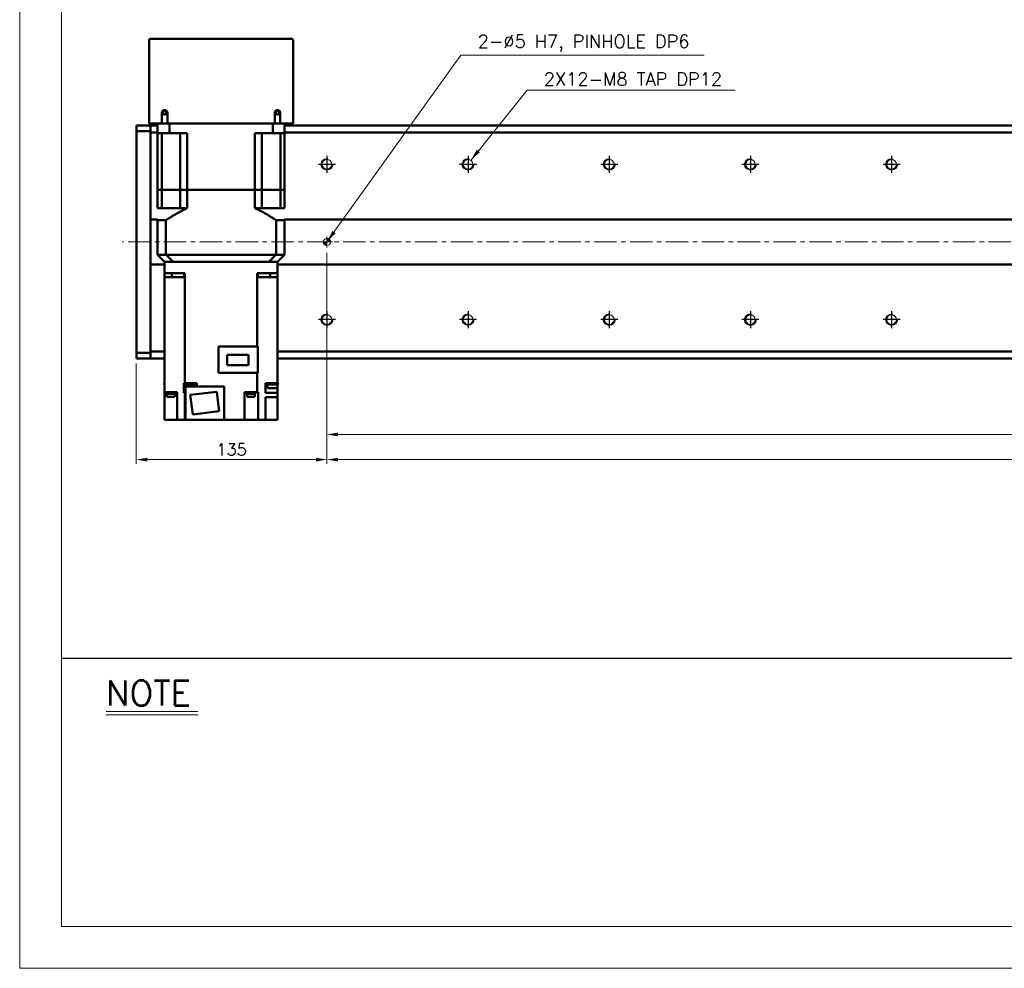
# Model space of a CAD drawing. Header units: millimetres. Extents: x 46891 to 51038, y 6223 to 10291.
# Tile 1 of 5: x 48547 to 49244, y 8529 to 9201. Entities that reach past the tile are written whole.
import ezdxf

# ---------------------------------------------------------------- set-up
doc = ezdxf.new("R2010")
doc.units = ezdxf.units.MM
doc.header["$LTSCALE"] = 0.5
doc.linetypes.add('CENTER', pattern=[50.8, 31.75, -6.35, 6.35, -6.35])
doc.layers.get('0').update_dxf_attribs({"lineweight": 20})
for name, color, linetype, lineweight in [('1', 1, 'CENTER', 13), ('4', 4, 'Continuous', 13), ('외형선(ISO)', 7, 'Continuous', 50)]:
    doc.layers.add(name, color=color, linetype=linetype, lineweight=lineweight)
for name, color, linetype in [('3', 3, 'Continuous'), ('C', 1, 'CENTER'), ('DIM', 4, 'Continuous')]:
    doc.layers.add(name, color=color, linetype=linetype)
doc.styles.add('DSR TEXT', font='romans.shx', dxfattribs={"bigfont": 'whgtxt.shx'})
doc.styles.get("Standard").update_dxf_attribs({"font": 'romans.shx', "bigfont": 'whgtxt.shx'})
doc.dimstyles.new('DSR', dxfattribs={"dimscale": 2, "dimtxt": 3, "dimasz": 3, "dimexe": 0.5, "dimexo": 0.5, "dimgap": 0.5, "dimtad": 1, "dimdsep": 46, "dimtxsty": 'Standard', "dimcen": 2.5, "dimclrd": 4, "dimclre": 4, "dimclrt": 2, "dimadec": 0, "dimazin": 2, "dimtfac": 1, "dimtmove": 0, "dimatfit": 3, "dimfxl": 0, "dimlwd": -1, "dimlwe": -1, "dimarcsym": 0})

# ---------------------------------------------------------------- blocks, each defined once
blk = doc.blocks.new('A$C13F00394')
for p, q in [((-202.34, 25.67), (-191.42, 25.67)), ((-202.34, 25.3), (-191.42, 25.3))]:
    blk.add_line(p, q)
at = {"layer": '3'}
blk.add_line((0, 32), (-207.68, 32), dxfattribs=at)
at = {"layer": '4', "color": 0, "style": 'DSR TEXT'}
blk.add_text('NOTE', height=3, dxfattribs=at).set_placement((-202.39, 26.38))
blk = doc.blocks.new('A$C1C1952E1')
at = {"color": 1}
blk.add_lwpolyline([(0, 0), (420, 0), (420, 297), (0, 297)], close=True, dxfattribs=at)
at = {"color": 3}
blk.add_lwpolyline([(5, 5), (415, 5), (415, 292), (5, 292)], close=True, dxfattribs=at)
blk = doc.blocks.new('tap8')
blk.add_circle((0, 0), 3.4)
at = {"layer": 'C', "color": 1, "linetype": 'CENTER'}
for p, q in [((-6.05, 0), (6.05, 0)), ((0, -6.05), (0, 6.05))]:
    blk.add_line(p, q, dxfattribs=at)
at = {"layer": 'DIM', "color": 3}
blk.add_arc((0, 0), 4, 263.84551, 189.43144, dxfattribs=at)
blk = doc.blocks.new('A$C33E56CC6')
h = blk.add_hatch()
h.set_pattern_fill('ANSI31', color=256, style=0)
h.set_pattern_definition([(45, (-7065.45672, -6508.5399), (-0.0883883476, 0.0883883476), [])])
h.paths.add_polyline_path([(4, 6.5, 0.414214), (1.5, 4), (4, 4)])
h.paths.add_polyline_path([(6.5, 4), (4, 4), (4, 1.5, 0.414214)])
blk.add_circle((4, 4), 2.5)
at = {"layer": '1'}
for p, q in [((4, 0), (4, 8)), ((0, 4), (8, 4))]:
    blk.add_line(p, q, dxfattribs=at)
blk = doc.blocks.new('*D86')
at = {"color": 1, "linetype": 'ByBlock'}
for p, q in [((48764.29, 9036.14), (48764.29, 8904.32)), ((49864.29, 9036.14), (49864.29, 8904.32)), ((48772.09, 8907.32), (49856.49, 8907.32))]:
    blk.add_line(p, q, dxfattribs=at)
at = {"color": 1}
for points in [[(48772.09, 8908.62), (48772.09, 8906.02), (48764.29, 8907.32)], [(49856.49, 8908.62), (49856.49, 8906.02), (49864.29, 8907.32)]]:
    blk.add_solid(points, dxfattribs=at)
at = {"layer": 'Defpoints', "color": 0}
for p in [(48764.29, 9039.74), (49864.29, 9039.74), (49864.29, 8907.32)]:
    blk.add_point(p, dxfattribs=at)
at = {"color": 3, "insert": (49314.29, 8914.52), "char_height": 8.4, "attachment_point": 5, "style": 'DSR TEXT'}
blk.add_mtext('1100%%P0.02', dxfattribs=at)
blk = doc.blocks.new('*D88')
at = {"color": 1, "linetype": 'ByBlock'}
for p, q in [((48764.29, 8979.1), (48764.29, 8886.51)), ((49864.29, 8979.1), (49864.29, 8886.51)), ((49856.49, 8889.51), (48772.09, 8889.51))]:
    blk.add_line(p, q, dxfattribs=at)
at = {"color": 1}
for points in [[(48772.09, 8890.81), (48772.09, 8888.21), (48764.29, 8889.51)], [(49856.49, 8890.81), (49856.49, 8888.21), (49864.29, 8889.51)]]:
    blk.add_solid(points, dxfattribs=at)
at = {"layer": 'Defpoints', "color": 0}
for p in [(48764.29, 8982.7), (49864.29, 8982.7), (48764.29, 8889.51)]:
    blk.add_point(p, dxfattribs=at)
at = {"color": 3, "insert": (49314.29, 8896.71), "char_height": 8.4, "attachment_point": 5, "style": 'DSR TEXT'}
blk.add_mtext('11X100PITCH=1100', dxfattribs=at)
blk = doc.blocks.new('*D89')
at = {"color": 1, "linetype": 'ByBlock'}
for p, q in [((48764.29, 8979.1), (48764.29, 8886.51)), ((48629.29, 8957.64), (48629.29, 8886.51)), ((48756.49, 8889.51), (48637.09, 8889.51))]:
    blk.add_line(p, q, dxfattribs=at)
at = {"color": 1}
for points in [[(48637.09, 8890.81), (48637.09, 8888.21), (48629.29, 8889.51)], [(48756.49, 8890.81), (48756.49, 8888.21), (48764.29, 8889.51)]]:
    blk.add_solid(points, dxfattribs=at)
at = {"layer": 'Defpoints', "color": 0}
for p in [(48764.29, 8982.7), (48629.29, 8961.24), (48629.29, 8889.51)]:
    blk.add_point(p, dxfattribs=at)
at = {"color": 3, "insert": (48696.79, 8896.71), "char_height": 8.4, "attachment_point": 5, "style": 'DSR TEXT'}
blk.add_mtext('135', dxfattribs=at)

msp = doc.modelspace()

# ---------------------------------------------------------------- linework, layer by layer
at = {"layer": '1'}
msp.add_line((49909.29456, 9043.74205), (48619.29456, 9043.74205), dxfattribs=at)
at = {"layer": '외형선(ISO)'}
for p, q in [((48638.29456, 9127.74205), (48638.29456, 9186.74205)), ((48639.29456, 9187.74205), (48739.29456, 9187.74205)), ((48740.29456, 9186.74205), (48740.29456, 9127.74205)), ((48647.29456, 9135.24205), (48647.29456, 9127.74205)), ((48651.29456, 9127.74205), (48651.29456, 9135.24205)), ((48727.29456, 9135.24205), (48727.29456, 9127.74205)), ((48731.29456, 9127.74205), (48731.29456, 9135.24205)), ((48629.29456, 9125.36337), (48629.29456, 9126.24205)), ((48639.29456, 9126.24205), (48629.29456, 9126.24205)), ((48629.29456, 9125.36337), (48629.29456, 9122.24205)), ((48638.29456, 9127.74205), (48639.29456, 9127.74205)), ((48639.29456, 9127.74205), (48639.29456, 9126.24205)), ((48639.29456, 9127.74205), (48647.29456, 9127.74205)), ((48639.29456, 9125.36337), (48639.29456, 9126.24205)), ((48639.29456, 9126.24205), (48644.29456, 9126.24205)), ((48639.29456, 9126.24205), (48639.29456, 9125.36337)), ((48639.29456, 9125.36337), (48639.29456, 9121.24205)), ((48639.29456, 9122.24205), (48639.29456, 9125.36337)), ((48644.29456, 9127.74205), (48644.29456, 9120.74205)), ((48647.29456, 9127.74205), (48651.29456, 9127.74205)), ((48651.29456, 9127.74205), (48727.29456, 9127.74205)), ((48652.70221, 9127.74205), (48652.70221, 9120.74205)), ((48725.8869, 9127.74205), (48725.8869, 9120.74205)), ((48727.29456, 9127.74205), (48731.29456, 9127.74205)), ((48731.29456, 9127.74205), (48739.29456, 9127.74205)), ((48734.29456, 9127.74205), (48734.29456, 9120.74205)), ((48734.29456, 9126.24205), (49889.29456, 9126.24205)), ((48739.29456, 9127.74205), (48739.29456, 9126.24205)), ((48739.29456, 9127.74205), (48740.29456, 9127.74205)), ((48639.29456, 9122.24205), (48629.29456, 9122.24205)), ((48629.29456, 9122.24205), (48629.29456, 8965.24205)), ((48639.29456, 9121.24205), (48639.29456, 9059.74205)), ((48644.29456, 9121.24205), (48639.29456, 9121.24205)), ((48652.70221, 9120.74205), (48644.29456, 9120.74205)), ((48644.29456, 9080.74205), (48644.29456, 9120.74205)), ((48647.24234, 9120.74205), (48647.24234, 9080.74205)), ((48652.70221, 9120.74205), (48665.29456, 9120.74205)), ((48660.43956, 9120.74205), (48660.43956, 9080.74205)), ((48665.29456, 9080.74205), (48665.29456, 9120.74205)), ((48713.29456, 9120.74205), (48725.8869, 9120.74205)), ((48713.29456, 9080.74205), (48713.29456, 9120.74205)), ((48718.14956, 9120.74205), (48718.14956, 9080.74205)), ((48734.29456, 9120.74205), (48725.8869, 9120.74205)), ((48731.34677, 9120.74205), (48731.34677, 9080.74205)), ((49889.29456, 9121.24205), (48734.29456, 9121.24205)), ((48734.29456, 9080.74205), (48734.29456, 9120.74205)), ((48644.29456, 9080.74205), (48647.24234, 9080.74205)), ((48647.24234, 9080.74205), (48644.29456, 9080.74205)), ((48644.29456, 9080.74205), (48644.29456, 9067.74205)), ((48647.24234, 9080.74205), (48653.93956, 9080.74205)), ((48647.24234, 9080.74205), (48653.93956, 9080.74205)), ((48647.24234, 9080.74205), (48647.24234, 9067.74205)), ((48653.93956, 9080.74205), (48660.43956, 9080.74205)), ((48653.93956, 9080.74205), (48660.43956, 9080.74205)), ((48660.43956, 9080.74205), (48665.29456, 9080.74205)), ((48665.29456, 9080.74205), (48660.43956, 9080.74205)), ((48660.43956, 9080.74205), (48660.43956, 9067.74205)), ((48665.29456, 9080.74205), (48713.29456, 9080.74205)), ((48665.29456, 9080.74205), (48713.29456, 9080.74205)), ((48665.29456, 9080.74205), (48665.29456, 9067.74205)), ((48713.29456, 9080.74205), (48718.14956, 9080.74205)), ((48718.14956, 9080.74205), (48713.29456, 9080.74205)), ((48713.29456, 9080.74205), (48713.29456, 9067.74205)), ((48718.14956, 9080.74205), (48724.64956, 9080.74205)), ((48718.14956, 9080.74205), (48724.64956, 9080.74205)), ((48718.14956, 9080.74205), (48718.14956, 9067.74205)), ((48724.64956, 9080.74205), (48731.34677, 9080.74205)), ((48724.64956, 9080.74205), (48731.34677, 9080.74205)), ((48731.34677, 9080.74205), (48734.29456, 9080.74205)), ((48734.29456, 9080.74205), (48731.34677, 9080.74205)), ((48731.34677, 9080.74205), (48731.34677, 9067.74205)), ((48734.29456, 9080.74205), (48734.29456, 9067.74205)), ((48647.24234, 9067.74205), (48644.29456, 9067.74205)), ((48647.24234, 9067.74205), (48660.43956, 9067.74205)), ((48665.29456, 9067.74205), (48660.43956, 9067.74205)), ((48718.14956, 9067.74205), (48713.29456, 9067.74205)), ((48731.34677, 9067.74205), (48718.14956, 9067.74205)), ((48734.29456, 9067.74205), (48731.34677, 9067.74205)), ((48639.29456, 9059.74205), (48639.29456, 9058.8885)), ((48639.29456, 9059.74205), (48644.29456, 9059.74205)), ((48639.29456, 9058.8885), (48639.29456, 9058.53495)), ((48639.29456, 9058.53495), (48639.29456, 9028.94916)), ((48639.29456, 9028.94916), (48639.29456, 9058.53495)), ((48650.29196, 9059.19205), (48644.29456, 9059.19205)), ((48644.29456, 9059.19205), (48644.29456, 9034.74205)), ((48650.29196, 9059.19205), (48650.29196, 9034.74205)), ((48734.29456, 9059.19205), (48728.29715, 9059.19205)), ((48728.29715, 9059.19205), (48728.29715, 9034.74205)), ((48734.29456, 9059.74205), (49889.29456, 9059.74205)), ((48734.29456, 9059.19205), (48734.29456, 9034.74205)), ((48644.29456, 9034.74205), (48649.29456, 9029.74205)), ((48644.29456, 9034.74205), (48650.29196, 9034.74205)), ((48650.29196, 9034.74205), (48728.29715, 9034.74205)), ((48728.29715, 9034.74205), (48734.29456, 9034.74205)), ((48729.29456, 9029.74205), (48734.29456, 9034.74205)), ((48639.29456, 9028.94916), (48639.29456, 9028.59561)), ((48639.29456, 9028.59561), (48639.29456, 9027.74205)), ((48639.29456, 9027.74205), (48639.29456, 8966.24205)), ((48649.29456, 9027.74205), (48639.29456, 9027.74205)), ((48649.29456, 9021.74205), (48649.29456, 9029.74205)), ((48649.38265, 9029.74205), (48649.29456, 9029.74205)), ((48655.18753, 9029.74205), (48649.38265, 9029.74205)), ((48655.29088, 9029.74205), (48655.18753, 9029.74205)), ((48655.29088, 9029.74205), (48723.29823, 9029.74205)), ((48656.29456, 9029.74205), (48722.29456, 9029.74205)), ((48723.29823, 9029.74205), (48723.40159, 9029.74205)), ((48729.20646, 9029.74205), (48723.40159, 9029.74205)), ((48729.20646, 9029.74205), (48729.29456, 9029.74205)), ((48729.29456, 9021.74205), (48729.29456, 9029.74205)), ((49889.29456, 9027.74205), (48729.29456, 9027.74205)), ((48649.29456, 9021.74205), (48656.29456, 9021.74205)), ((48649.29456, 9021.74205), (48649.29456, 9018.74205)), ((48657.85071, 9018.74205), (48649.29456, 9018.74205)), ((48649.29456, 9018.74205), (48649.29456, 8937.24205)), ((48654.43028, 9021.74205), (48654.43028, 9018.74205)), ((48663.63699, 9021.74205), (48656.29456, 9021.74205)), ((48657.85071, 9018.74205), (48662.96189, 9018.74205)), ((48663.62837, 9018.74205), (48662.96189, 9018.74205)), ((48663.21767, 9018.74205), (48663.21767, 9021.74205)), ((48663.63699, 9018.74205), (48663.62837, 9018.74205)), ((48663.62837, 8943.74205), (48663.62837, 9018.74205)), ((48663.63699, 9021.74205), (48663.63699, 9018.74205)), ((48722.29456, 9021.74205), (48714.95213, 9021.74205)), ((48714.95213, 9021.74205), (48714.95213, 9018.74205)), ((48714.96074, 9018.74205), (48714.95213, 9018.74205)), ((48715.62723, 9018.74205), (48714.96074, 9018.74205)), ((48714.96074, 8969.64205), (48714.96074, 9018.74205)), ((48715.37144, 9018.74205), (48715.37144, 9021.74205)), ((48715.62723, 9018.74205), (48720.7384, 9018.74205)), ((48729.29456, 9018.74205), (48720.7384, 9018.74205)), ((48722.29456, 9021.74205), (48729.29456, 9021.74205)), ((48724.15884, 9018.74205), (48724.15884, 9021.74205)), ((48729.29456, 9018.74205), (48729.29456, 9021.74205)), ((48729.29456, 8943.74205), (48729.29456, 9018.74205)), ((48687.49456, 8969.64205), (48715.29456, 8969.64205)), ((48687.49456, 8969.64205), (48687.49456, 8951.09205)), ((48715.29456, 8969.64205), (48715.29456, 8951.09205)), ((48629.29456, 8965.24205), (48639.29456, 8965.24205)), ((48629.29456, 8965.24205), (48629.29456, 8962.12073)), ((48639.29456, 8966.24205), (48639.29456, 8962.12073)), ((48639.29456, 8966.24205), (48649.29456, 8966.24205)), ((48639.29456, 8962.12073), (48639.29456, 8965.24205)), ((48708.84456, 8963.86705), (48693.74456, 8963.86705)), ((48693.74456, 8963.86705), (48693.74456, 8956.41705)), ((48708.84456, 8956.41705), (48708.84456, 8963.86705)), ((48729.29456, 8966.24205), (49889.29456, 8966.24205)), ((48629.29456, 8961.24205), (48629.29456, 8962.12073)), ((48639.29456, 8961.24205), (48629.29456, 8961.24205)), ((48639.29456, 8961.24205), (48639.29456, 8962.12073)), ((48639.29456, 8962.12073), (48639.29456, 8961.24205)), ((48639.29456, 8961.24205), (48649.29456, 8961.24205)), ((48693.74456, 8956.41705), (48708.84456, 8956.41705)), ((48729.29456, 8961.24205), (49889.29456, 8961.24205)), ((48687.49456, 8951.09205), (48715.29456, 8951.09205)), ((48714.96074, 8951.09205), (48714.96074, 8937.24205)), ((48649.29456, 8943.74205), (48649.07466, 8943.74205)), ((48649.07466, 8943.74205), (48649.07466, 8942.74205)), ((48649.07466, 8942.74205), (48649.29456, 8942.74205)), ((48662.96992, 8943.74205), (48663.62837, 8943.74205)), ((48662.96992, 8941.74205), (48662.96992, 8943.74205)), ((48662.97261, 8941.74205), (48662.96992, 8941.74205)), ((48662.97261, 8941.74205), (48662.97261, 8936.74205)), ((48664.08394, 8941.74205), (48662.97261, 8941.74205)), ((48663.62837, 8943.74205), (48666.31001, 8943.74205)), ((48663.78394, 8943.74205), (48663.78394, 8942.74205)), ((48663.78394, 8942.74205), (48671.38394, 8942.74205)), ((48664.08394, 8942.74205), (48664.08394, 8940.14205)), ((48668.85786, 8943.74205), (48666.31001, 8943.74205)), ((48668.85786, 8943.74205), (48672.09598, 8943.74205)), ((48671.08394, 8942.74205), (48671.08394, 8941.24205)), ((48671.08394, 8941.74205), (48672.09456, 8941.74205)), ((48671.38394, 8943.74205), (48671.38394, 8942.74205)), ((48672.09456, 8941.24205), (48672.09456, 8941.74205)), ((48672.09598, 8941.74205), (48672.09456, 8941.74205)), ((48672.09598, 8941.74205), (48672.09598, 8943.74205)), ((48720.8555, 8943.74205), (48729.29456, 8943.74205)), ((48720.8555, 8941.74205), (48720.8555, 8943.74205)), ((48720.89456, 8941.74205), (48720.8555, 8941.74205)), ((48720.89456, 8936.74205), (48720.89456, 8941.74205)), ((48720.89456, 8941.74205), (48722.21446, 8941.74205)), ((48721.91446, 8943.74205), (48721.91446, 8942.74205)), ((48721.91446, 8942.74205), (48729.51446, 8942.74205)), ((48722.21446, 8942.74205), (48722.21446, 8940.14205)), ((48729.21446, 8942.74205), (48729.21446, 8940.14205)), ((48729.29456, 8941.74205), (48729.21446, 8941.74205)), ((48729.51446, 8943.74205), (48729.29456, 8943.74205)), ((48729.29456, 8941.74205), (48729.29456, 8942.74205)), ((48729.29456, 8936.74205), (48729.29456, 8941.74205)), ((48729.51446, 8943.74205), (48729.51446, 8942.74205)), ((48649.29456, 8937.24205), (48657.85071, 8937.24205)), ((48649.29456, 8937.24205), (48649.29456, 8917.74205)), ((48650.73362, 8936.74205), (48650.73362, 8937.24205)), ((48650.73362, 8936.74205), (48656.73362, 8936.74205)), ((48650.78362, 8936.04205), (48650.78362, 8936.74205)), ((48650.78362, 8936.04205), (48656.68362, 8936.04205)), ((48650.98362, 8934.04205), (48650.98362, 8936.04205)), ((48656.48362, 8934.04205), (48656.48362, 8936.04205)), ((48656.68362, 8936.04205), (48656.68362, 8936.74205)), ((48656.73362, 8936.74205), (48656.73362, 8937.24205)), ((48658.19456, 8937.24205), (48657.85071, 8937.24205)), ((48658.19456, 8937.24205), (48658.19456, 8917.74205)), ((48663.62837, 8936.74205), (48662.97261, 8936.74205)), ((48663.62837, 8917.74205), (48663.62837, 8936.74205)), ((48663.62837, 8936.74205), (48664.09456, 8936.74205)), ((48664.08394, 8940.14205), (48664.09456, 8940.14205)), ((48691.49456, 8941.24205), (48664.09456, 8941.24205)), ((48664.09456, 8941.24205), (48664.09456, 8917.74205)), ((48686.37066, 8937.64763), (48667.51228, 8935.33212)), ((48667.51228, 8935.33212), (48669.21845, 8921.43647)), ((48688.07683, 8923.75199), (48686.37066, 8937.64763)), ((48691.49456, 8917.74205), (48691.49456, 8941.24205)), ((48705.99456, 8937.24205), (48714.96074, 8937.24205)), ((48705.99456, 8917.74205), (48705.99456, 8937.24205)), ((48707.49313, 8936.74205), (48707.49313, 8937.24205)), ((48707.49313, 8936.74205), (48713.49313, 8936.74205)), ((48707.54313, 8936.04205), (48707.54313, 8936.74205)), ((48707.54313, 8936.04205), (48713.44313, 8936.04205)), ((48707.74313, 8934.04205), (48707.74313, 8936.04205)), ((48713.24313, 8934.04205), (48713.24313, 8936.04205)), ((48713.44313, 8936.04205), (48713.44313, 8936.74205)), ((48713.49313, 8936.74205), (48713.49313, 8937.24205)), ((48714.96074, 8937.24205), (48715.62723, 8937.24205)), ((48715.66167, 8937.24205), (48715.62723, 8937.24205)), ((48715.66167, 8917.74205), (48715.66167, 8937.24205)), ((48729.29456, 8936.74205), (48720.89456, 8936.74205)), ((48722.21446, 8940.14205), (48729.21446, 8940.14205)), ((48729.29456, 8936.74205), (48729.29456, 8933.74205)), ((48650.98362, 8934.04205), (48656.48362, 8934.04205)), ((48707.74313, 8934.04205), (48713.24313, 8934.04205)), ((48720.89456, 8933.74205), (48729.29456, 8933.74205)), ((48720.89456, 8933.74205), (48720.89456, 8917.74205)), ((48729.29456, 8933.74205), (48729.29456, 8917.74205)), ((48669.21845, 8921.43647), (48688.07683, 8923.75199)), ((48649.29456, 8917.74205), (48653.69456, 8917.74205)), ((48658.19456, 8917.74205), (48653.69456, 8917.74205)), ((48662.96189, 8917.74205), (48658.19456, 8917.74205)), ((48662.96189, 8917.74205), (48663.62837, 8917.74205)), ((48664.09456, 8917.74205), (48663.62837, 8917.74205)), ((48664.09456, 8917.74205), (48691.49456, 8917.74205)), ((48705.99456, 8917.74205), (48691.49456, 8917.74205)), ((48710.49456, 8917.74205), (48705.99456, 8917.74205)), ((48710.49456, 8917.74205), (48715.66167, 8917.74205)), ((48720.7384, 8917.74205), (48715.66167, 8917.74205)), ((48720.7384, 8917.74205), (48720.89456, 8917.74205)), ((48724.89456, 8917.74205), (48720.89456, 8917.74205)), ((48724.89456, 8917.74205), (48729.29456, 8917.74205))]:
    msp.add_line(p, q, dxfattribs=at)
for centre in [(48649.29456, 9135.24205), (48729.29456, 9135.24205)]:
    msp.add_circle(centre, 1.2295, dxfattribs=at)
for centre, radius, start, end in [((48639.29456, 9186.74205), 1, 90, 180), ((48739.29456, 9186.74205), 1, 0, 90), ((48649.29456, 9135.24205), 2, 0, 180), ((48729.29456, 9135.24205), 2, 0, 180)]:
    msp.add_arc(centre, radius, start, end, dxfattribs=at)
for points, weights in [([(48650.29196, 9059.19205), (48658.37341, 9064.48504), (48665.29456, 9067.74205)], [1.24342419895, 1.30973118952, 1.35416666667]), ([(48713.29456, 9067.74205), (48720.2157, 9064.48504), (48728.29715, 9059.19205)], [1.35416666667, 1.30973118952, 1.24342419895])]:
    msp.add_rational_spline(points, weights, degree=2, dxfattribs=at)
for points in [[(48655.29088, 9029.74205), (48654.74844, 9030.28415), (48653.65492, 9031.37733), (48651.98852, 9033.04413), (48650.86037, 9034.17311), (48650.29196, 9034.74205)], [(48728.29715, 9034.74205), (48727.72847, 9034.17283), (48726.59995, 9033.04348), (48724.93355, 9031.37669), (48723.8404, 9030.28388), (48723.29823, 9029.74205)]]:
    msp.add_open_spline(points, degree=3, dxfattribs=at)

# ---------------------------------------------------------------- block references
at = {"xscale": 5.931900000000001, "yscale": 5.931900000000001, "zscale": 5.931900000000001}
for name, p in [('A$C1C1952E1', (48546.67132, 8528.99552)), ('A$C13F00394', (49808.28288, 8558.65502))]:
    msp.add_blockref(name, p, dxfattribs=at)
at = {"xscale": -1}
for name, p, rotation in [('tap8', (48764.29456, 9098.74205), 90), ('tap8', (48864.29456, 9098.74205), 90), ('tap8', (48964.29456, 9098.74205), 90), ('tap8', (49064.29456, 9098.74205), 90), ('tap8', (49164.29456, 9098.74205), 90), ('A$C33E56CC6', (48760.29455, 9047.74205), 180), ('tap8', (48764.29456, 8988.74205), 90), ('tap8', (48864.29456, 8988.74205), 90), ('tap8', (48964.29456, 8988.74205), 90), ('tap8', (49064.29456, 8988.74205), 90), ('tap8', (49164.29456, 8988.74205), 90)]:
    msp.add_blockref(name, p, dxfattribs=dict(at, rotation=rotation))

# ---------------------------------------------------------------- texts
at = {"color": 3, "char_height": 9.24, "attachment_point": 1, "style": 'DSR TEXT'}
for s, insert in [('2-%%C5 H7, PINHOLE DP6', (48871.07322, 9190.53861)), ('2X12-M8 TAP DP12', (48917.91186, 9163.76397))]:
    msp.add_mtext(s, dxfattribs=dict(at, insert=insert))

# ---------------------------------------------------------------- dimensions: what is measured, and where the dimension line sits
for base, p1, p2, text, picture, middle in [((49864.29456, 8907.32146), (48764.29456, 9039.74205), (49864.29456, 9039.74205), '<>%%P0.02', '*D86', (49314.29456, 8914.52146)), ((48764.29456, 8889.50573), (49864.29456, 8982.69508), (48764.29456, 8982.69508), '11X100PITCH=<>', '*D88', (49314.29456, 8896.70573))]:
    dim = msp.add_linear_dim(base=base, p1=p1, p2=p2, text=text, dimstyle='DSR', override={"dimscale": 3, "dimtxt": 2.8, "dimasz": 2.600136, "dimexe": 1, "dimexo": 1.2, "dimgap": 1, "dimdec": 4, "dimtxsty": 'DSR TEXT', "dimclrd": 1, "dimclre": 1, "dimclrt": 3, "dimtdec": 4, "dimtix": 1})
    dim.commit()
    dim.dimension.update_dxf_attribs({"geometry": picture, "text_midpoint": middle})
dim = msp.add_linear_dim(base=(48629.29456, 8889.50573), p1=(48764.29456, 8982.69508), p2=(48629.29456, 8961.24205), dimstyle='DSR', override={"dimscale": 3, "dimtxt": 2.8, "dimasz": 2.600136, "dimexe": 1, "dimexo": 1.2, "dimgap": 1, "dimdec": 4, "dimtxsty": 'DSR TEXT', "dimclrd": 1, "dimclre": 1, "dimclrt": 3, "dimtdec": 4, "dimtix": 1})
dim.commit()
dim.dimension.update_dxf_attribs({"geometry": '*D89', "text_midpoint": (48696.79456, 8896.70573)})

# ---------------------------------------------------------------- leaders
at = {"annotation_type": 0, "has_hookline": 1, "hookline_direction": 0}
for points, text_width in [([(48764.29456, 9043.74205), (48859.19277, 9176.23861), (48867.77322, 9176.23861)], 160.4625), ([(48866.15922, 9101.58512), (48906.03141, 9151.22397), (48914.61186, 9151.22397)], 135.575)]:
    msp.add_leader(points, dimstyle='DSR', override={"dimscale": 3.3, "dimtxt": 2.8, "dimasz": 2.600136, "dimexe": 1, "dimexo": 1.2, "dimgap": 1, "dimdec": 4, "dimtxsty": 'DSR TEXT', "dimclrd": 1, "dimclre": 1, "dimclrt": 3, "dimtdec": 4, "dimtix": 1}, dxfattribs=dict(at, text_width=text_width))

doc.saveas('drawing.dxf')
